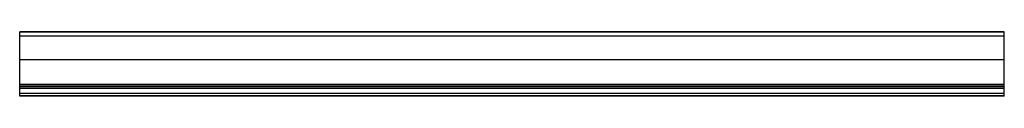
# Model space of a CAD drawing. Header units: millimetres. Extents: x 0 to 1800, y 0 to 118.
import ezdxf

# ---------------------------------------------------------------- set-up
doc = ezdxf.new("R2010")
doc.units = ezdxf.units.MM
doc.header["$LTSCALE"] = 10
doc.linetypes.add('ALLCAD_Strich', pattern=[0.2, 0.15, -0.05])
doc.layers.add('BESCH_KONT_sich_schn_grun_2d', color=10, linetype='Continuous')

msp = doc.modelspace()

# ---------------------------------------------------------------- linework, layer by layer
at = {"layer": 'BESCH_KONT_sich_schn_grun_2d', "linetype": 'ALLCAD_Strich'}
for p, q in [((1800, 118), (0, 118)), ((0, 66.5), (0, 118)), ((1800, 117), (0, 117)), ((1800, 110), (0, 110)), ((1800, 66.5), (1800, 118)), ((1800, 66.5), (0, 66.5)), ((0, 21.5), (0, 66.5)), ((1800, 66.5), (0, 66.5)), ((1800, 21.5), (1800, 66.5)), ((1800, 21.7), (0, 21.7)), ((1800, 21.5), (0, 21.5)), ((0, 18), (0, 21.5)), ((1800, 18.4), (0, 18.4)), ((1800, 18), (0, 18)), ((0, 14.5), (0, 18)), ((1800, 18), (1800, 21.5)), ((1800, 14.5), (1800, 18)), ((0, 15.1), (0, 15.1)), ((0, 15.1), (0, 15.1)), ((0, 15.1), (0, 15.1)), ((0, 15.1), (0, 15.1)), ((0, 15.1), (0, 15.1)), ((0, 15.1), (0, 15.1)), ((0, 15.1), (0, 15.1)), ((0, 15.1), (0, 15.1)), ((0, 15.1), (0, 15.1)), ((0, 15.1), (0, 15.1)), ((0, 15.1), (0, 15.1)), ((0, 15.1), (0, 15.1)), ((0, 15.1), (0, 15.1)), ((0, 15.1), (0, 15.1)), ((0, 15.1), (0, 15.1)), ((0, 15.1), (0, 15.1)), ((0, 15.1), (0, 15.1)), ((0, 15.1), (0, 15.1)), ((0, 15.1), (0, 15.1)), ((0, 15.1), (0, 15.1)), ((0, 15.1), (0, 15.1)), ((0, 15.1), (0, 15.1)), ((0, 15.1), (0, 15.1)), ((0, 15.1), (0, 15.1)), ((0, 15.1), (0, 15.1)), ((0, 15.1), (0, 15.1)), ((0, 15.1), (0, 15.1)), ((0, 15.1), (0, 15.1)), ((0, 15.1), (0, 15.1)), ((0, 15.1), (0, 15.1)), ((1800, 15.1), (0, 15.1)), ((0, 15.1), (0, 15.1)), ((0, 15.1), (0, 15.1)), ((0, 15.1), (0, 15.1)), ((0, 15.1), (0, 15.1)), ((0, 15.1), (0, 15.1)), ((0, 15.1), (0, 15.1)), ((0, 15.1), (0, 15.1)), ((0, 15.1), (0, 15.1)), ((0, 15.1), (0, 15.1)), ((0, 15.1), (0, 15.1)), ((0, 15.1), (0, 15.1)), ((0, 15.1), (0, 15.1)), ((0, 15.1), (0, 15.1)), ((0, 15.1), (0, 15.1)), ((0, 15.1), (0, 15.1)), ((0, 15.1), (0, 15.1)), ((0, 15.1), (0, 15.1)), ((0, 15.1), (0, 15.1)), ((0, 15.1), (0, 15.1)), ((0, 15.1), (0, 15.1)), ((0, 15.1), (0, 15.1)), ((0, 15.1), (0, 15.1)), ((0, 15.1), (0, 15.1)), ((0, 15.1), (0, 15.1)), ((0, 15.1), (0, 15.1)), ((0, 15.1), (0, 15.1)), ((0, 15.1), (0, 15.1)), ((0, 15.1), (0, 15.1)), ((0, 15.1), (0, 15.1)), ((0, 15.1), (0, 15.1)), ((0, 15.1), (0, 15.1)), ((0, 15.1), (0, 15.1)), ((0, 15.1), (0, 15.1)), ((0, 15.1), (0, 15.1)), ((0, 15.1), (0, 15.1)), ((0, 15.1), (0, 15.1)), ((0, 15.1), (0, 15.1)), ((0, 15.1), (0, 15.1)), ((0, 15.1), (0, 15.1)), ((0, 15.1), (0, 15.1)), ((0, 15.1), (0, 15.1)), ((1800, 14.5), (0, 14.5)), ((0, 0), (0, 14.5)), ((1800, 5), (0, 5)), ((1800, 1), (0, 1)), ((1800, 0), (0, 0)), ((1800, 0), (1800, 14.5))]:
    msp.add_line(p, q, dxfattribs=at)
for major_axis, ratio, start_param, end_param in [((0.00093, 0), 0.75741, 0.000217, 1.571013), ((-0.00093, 0), 0.75741, -1.570579, 0.000217), ((0.00217, 0), 0.75741, 0.000217, 1.571013), ((-0.00217, 0), 0.75741, -1.570579, 0.000217), ((-0.00271, 0), 0.75741, -1.570579, 0.000217), ((-0.00271, 0), 0.75741, 0.000217, 1.571013), ((0.00271, 0), 0.75741, -1.570579, 0.000217), ((0.00271, 0), 0.75741, 0.000217, 1.571013), ((-0.00271, 0), 0.75741, 0.000217, 1.571013), ((0.00271, 0), 0.75741, -1.570579, 0.000217), ((0.00271, 0), 0.75741, 0.000217, 1.541554), ((0.00116, 0), 0.75741, 0.000217, 1.571013), ((-0.00116, 0), 0.75741, -1.570579, 0.000217), ((0.00271, 0), 0.75741, -1.570579, 0.000217), ((-0.00271, 0), 0.75741, 0.000217, 1.571013), ((0.00116, 0), 0.75741, 0.000217, 1.571013), ((-0.00116, 0), 0.75741, -1.570579, 0.000217), ((-0.00271, 0), 0.75741, -1.570579, 0.000217), ((-0.00271, 0), 0.88455, -1.60001, -1.570551), ((0.00271, 0), 0.75741, -1.570579, 0.000217), ((-0.00271, 0), 0.75741, 0.000217, 1.571013)]:
    msp.add_ellipse((0, 15.1), major_axis=major_axis, ratio=ratio, start_param=start_param, end_param=end_param, dxfattribs=at)
at = {"layer": 'BESCH_KONT_sich_schn_grun_2d', "linetype": 'ALLCAD_Strich', "extrusion": (0, 0, -1)}
for major_axis, start_param, end_param in [((-0.00217, 0), -0.000217, 1.570579), ((0.00217, 0), -1.571013, -0.000217), ((-0.00093, 0), -0.000217, 1.570579), ((0.00093, 0), -1.571013, -0.000217), ((0.00116, 0), -1.571013, -0.000217), ((-0.00116, 0), -0.000217, 1.570579), ((-0.00271, 0), -0.000217, 1.570579), ((0.00271, 0), -1.571013, -0.000217), ((-0.00116, 0), -1.571013, -0.000217), ((0.00116, 0), -0.000217, 1.570579), ((0.00116, 0), -0.000217, 1.570579), ((-0.00116, 0), -1.571013, -0.000217), ((0.00116, 0), -1.571013, -0.000217), ((-0.00116, 0), -0.000217, 1.570579), ((-0.00271, 0), -0.000217, 1.570579), ((0.00271, 0), -1.571013, -0.000217), ((-0.00116, 0), -1.571013, -0.000217), ((0.00116, 0), -0.000217, 1.570579), ((0.00116, 0), -0.000217, 1.570579), ((-0.00116, 0), -1.571013, -0.000217)]:
    msp.add_ellipse((0, 15.1), major_axis=major_axis, ratio=0.75741, start_param=start_param, end_param=end_param, dxfattribs=at)

doc.saveas('drawing.dxf')
